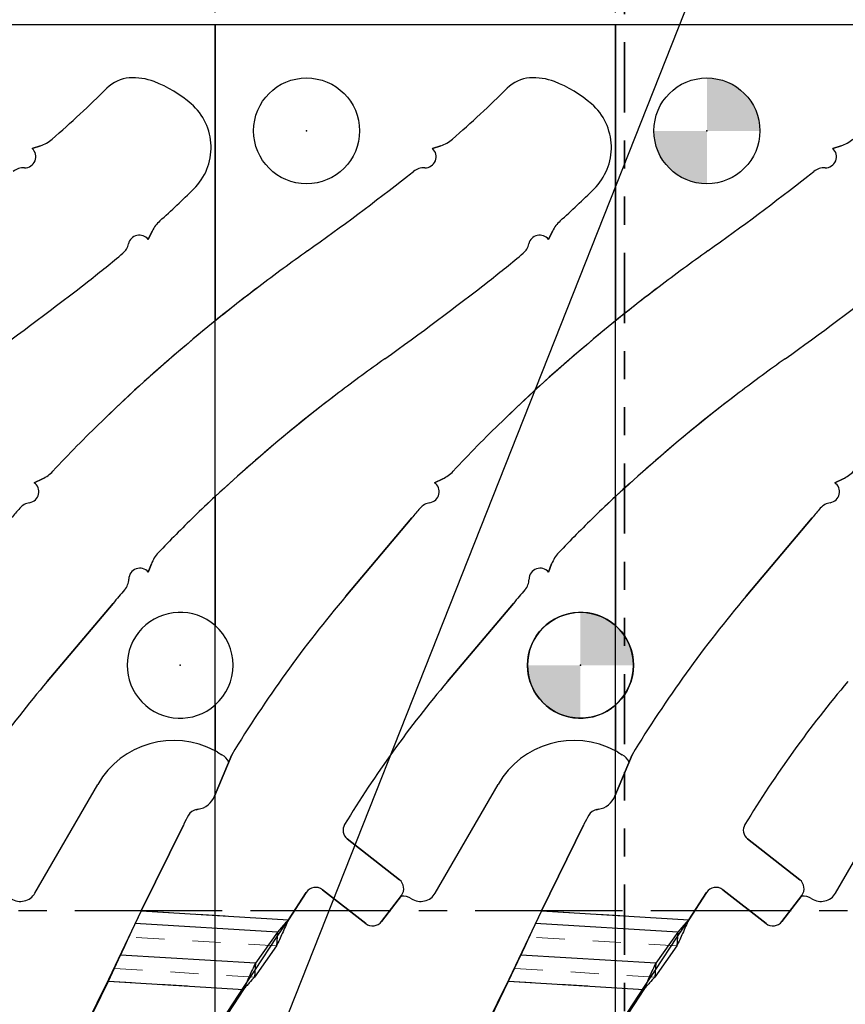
# Model space of a CAD drawing. Header units: inches. Extents: x 0.1 to 87.3, y 0.1 to 33.9.
# Tile 52 of 174: x 19.2 to 22.1, y 23.3 to 26.8. Entities that reach past the tile are written whole.
import ezdxf

# ---------------------------------------------------------------- set-up
doc = ezdxf.new("R2010")
doc.units = ezdxf.units.IN
doc.header["$MEASUREMENT"] = 0
doc.header["$PDSIZE"] = -1
for name, pattern in [('CENTERX2', [0.8, 0.5, -0.1, 0.1, -0.1]), ('HIDDEN', [0.075, 0.05, -0.025]), ('PHANTOM', [0.5, 0.25, -0.05, 0.05, -0.05, 0.05, -0.05])]:
    doc.linetypes.add(name, pattern=pattern)
doc.layers.add('DIMENSIONS', color=171, linetype='Continuous')
doc.layers.add('NOTES', color=5, linetype='Continuous')
doc.layers.add('SECTION_VIEWS', color=7, linetype='PHANTOM', lineweight=35)
doc.styles.add('SLDTEXTSTYLE0', font='TXT', dxfattribs={"width": 0.75})
doc.dimstyles.new('SLDDIMSTYLE3', dxfattribs={"dimtxt": 0.125, "dimasz": 0.13, "dimexe": 0, "dimexo": 0.0625, "dimgap": 0.03125, "dimtad": 0, "dimtih": 1, "dimtoh": 1, "dimdec": 4, "dimrnd": 1e-09, "dimzin": 12, "dimdsep": 46, "dimtxsty": 'SLDTEXTSTYLE0', "dimsah": 1, "dimcen": 0, "dimadec": 0, "dimazin": 3, "dimtfac": 1, "dimtdec": 4, "dimtofl": 0, "dimtmove": 0, "dimatfit": 3, "dimfxl": 1, "dimfrac": 2, "dimtolj": 1, "dimtzin": 12, "dimarcsym": 0})

# ---------------------------------------------------------------- blocks, each defined once
blk = doc.blocks.new('_D_6')
at = {"layer": 'DIMENSIONS'}
for p, q in [((22.4807, 28.4444), (22.4426, 28.4444)), ((22.4426, 28.4444), (22.4426, 28.2459)), ((22.8963, 28.4444), (22.9344, 28.4444)), ((22.9344, 28.4444), (22.9344, 28.2459)), ((19.9777, 22.8052), (22.1364, 28.2644)), ((22.1364, 28.2644), (22.3864, 28.2644)), ((22.4426, 28.2459), (22.4807, 28.2459)), ((22.9344, 28.2459), (22.8963, 28.2459))]:
    blk.add_line(p, q, dxfattribs=at)
blk.add_solid([(19.9777, 22.8052), (20.0441, 22.9188), (20.0069, 22.9335)], dxfattribs=at)
at = {"layer": 'DIMENSIONS', "char_height": 0.125, "attachment_point": 1, "style": 'SLDTEXTSTYLE0'}
for s, insert in [('8.046', (22.4807, 28.4071)), ('%%c', (22.3864, 28.2201)), ('.3168', (22.575, 28.2201))]:
    blk.add_mtext(s, dxfattribs=dict(at, insert=insert))
blk = doc.blocks.new('SW_DOWELSYMBOL_17')
at = {"linetype": 'Continuous', "lineweight": 18}
h = blk.add_hatch(color=0, dxfattribs=at)
edge = h.paths.add_edge_path(flags=0)
edge.add_arc((0, 0), 0.1885, 0, 90)
edge.add_line((0, 0.1885), (0, 0))
edge.add_line((0, 0), (0.1885, 0))
h = blk.add_hatch(color=0, dxfattribs=at)
edge = h.paths.add_edge_path(flags=0)
edge.add_arc((0, 0), 0.1885, 180, 270)
edge.add_line((0, -0.1885), (0, 0))
edge.add_line((0, 0), (-0.1885, 0))
at = {"layer": 'NOTES', "color": 0}
blk.add_circle((0, 0), 0.1885, dxfattribs=at)
blk = doc.blocks.new('SW_DOWELSYMBOL_18')
at = {"linetype": 'Continuous', "lineweight": 18}
h = blk.add_hatch(color=0, dxfattribs=at)
edge = h.paths.add_edge_path(flags=0)
edge.add_arc((0, 0), 0.1885, 0, 90)
edge.add_line((0, 0.1885), (0, 0))
edge.add_line((0, 0), (0.1885, 0))
h = blk.add_hatch(color=0, dxfattribs=at)
edge = h.paths.add_edge_path(flags=0)
edge.add_arc((0, 0), 0.1885, 180, 270)
edge.add_line((0, -0.1885), (0, 0))
edge.add_line((0, 0), (-0.1885, 0))
at = {"layer": 'NOTES', "color": 0}
blk.add_circle((0, 0), 0.1885, dxfattribs=at)

msp = doc.modelspace()

# ---------------------------------------------------------------- linework, layer by layer
at = {"color": 7, "linetype": 'CENTERX2'}
for p, q in [((19.88457, 23.59335), (19.88457, 29.90335)), ((21.30957, 23.59335), (21.30957, 29.90335)), ((19.88457, 23.59335), (18.45957, 23.59335)), ((19.88457, 17.28335), (19.88457, 23.59335)), ((21.30957, 23.59335), (19.88457, 23.59335)), ((22.73457, 23.59335), (21.30957, 23.59335)), ((21.30957, 17.28335), (21.30957, 23.59335))]:
    msp.add_line(p, q, dxfattribs=at)
at = {"color": 7, "linetype": 'Continuous'}
for p, q in [((19.88457, 26.74835), (18.45957, 26.74835)), ((19.88457, 20.43835), (19.88457, 26.74835)), ((21.30957, 26.74835), (19.88457, 26.74835)), ((19.88457, 20.43835), (19.88457, 26.74835)), ((22.73457, 26.74835), (21.30957, 26.74835)), ((21.30957, 20.43835), (21.30957, 26.74835)), ((21.30957, 20.43835), (21.30957, 26.74835)), ((19.26222, 26.31825), (19.23272, 26.30866)), ((20.68722, 26.31825), (20.65772, 26.30866)), ((22.11222, 26.31825), (22.08272, 26.30866)), ((19.6456, 25.98454), (19.66015, 26.01441)), ((21.0706, 25.98454), (21.08515, 26.01441)), ((19.26918, 25.1323), (19.23949, 25.11849)), ((20.69418, 25.1323), (20.66449, 25.11849)), ((22.11918, 25.1323), (22.08949, 25.11849)), ((20.58434, 24.99308), (20.34973, 24.71468)), ((22.00934, 24.99308), (21.77473, 24.71468)), ((19.64591, 24.80007), (19.65703, 24.82937)), ((21.07091, 24.80007), (21.08203, 24.82937)), ((19.286, 24.41024), (19.52061, 24.68863)), ((20.711, 24.41024), (20.94561, 24.68863)), ((19.94314, 24.14972), (19.88233, 24.00275)), ((21.36814, 24.14972), (21.30733, 24.00275)), ((19.8233, 23.95533), (19.81649, 23.95412)), ((21.2483, 23.95533), (21.24149, 23.95412)), ((19.7721, 23.90189), (19.62091, 23.5936)), ((21.1971, 23.90189), (21.04591, 23.5936)), ((20.54014, 23.70468), (20.3544, 23.8498)), ((21.96514, 23.70468), (21.7794, 23.8498)), ((20.26577, 23.66923), (20.42003, 23.54872)), ((21.69077, 23.66923), (21.84503, 23.54872)), ((20.1448, 23.56202), (20.20856, 23.65973)), ((20.47646, 23.55598), (20.54732, 23.6489)), ((21.5698, 23.56202), (21.63356, 23.65973)), ((21.90146, 23.55598), (21.97232, 23.6489)), ((19.62091, 23.5936), (19.50433, 23.34984)), ((20.10458, 23.50188), (20.1448, 23.56202)), ((21.04591, 23.5936), (20.92933, 23.34984)), ((21.52958, 23.50188), (21.5698, 23.56202)), ((20.02562, 23.38099), (20.10458, 23.50188)), ((21.45062, 23.38099), (21.52958, 23.50188)), ((19.98545, 23.32084), (20.02562, 23.38099)), ((21.41045, 23.32084), (21.45062, 23.38099)), ((19.50433, 23.34984), (19.28695, 22.90661)), ((19.91169, 23.2078), (19.98545, 23.32084)), ((20.92933, 23.34984), (20.71195, 22.90661)), ((21.33669, 23.2078), (21.41045, 23.32084))]:
    msp.add_line(p, q, dxfattribs=at)
at = {"color": 7, "linetype": 'Continuous', "lineweight": 25}
for p, q in [((21.30957, 26.74835), (19.02182, 26.74835)), ((19.88457, 26.74835), (19.88457, 25.69488)), ((19.88457, 25.69488), (19.88457, 26.74835)), ((22.73457, 26.74835), (21.30957, 26.74835)), ((21.30957, 26.74835), (21.30957, 25.69488)), ((21.30957, 25.69488), (21.30957, 26.74835)), ((19.23272, 26.30866), (19.26222, 26.31825)), ((19.23272, 26.30866), (19.26222, 26.31825)), ((20.65772, 26.30866), (20.68722, 26.31825)), ((20.65772, 26.30866), (20.68722, 26.31825)), ((22.08272, 26.30866), (22.11222, 26.31825)), ((22.08272, 26.30866), (22.11222, 26.31825)), ((19.66015, 26.01441), (19.6456, 25.98454)), ((19.6456, 25.98454), (19.66015, 26.01441)), ((21.08515, 26.01441), (21.0706, 25.98454)), ((21.0706, 25.98454), (21.08515, 26.01441)), ((19.23949, 25.11849), (19.26918, 25.1323)), ((19.23949, 25.11849), (19.26918, 25.1323)), ((20.66449, 25.11849), (20.69418, 25.1323)), ((20.66449, 25.11849), (20.69418, 25.1323)), ((22.08949, 25.11849), (22.11918, 25.1323)), ((22.08949, 25.11849), (22.11918, 25.1323)), ((19.88457, 24.60944), (19.88457, 25.06934)), ((19.88457, 25.06934), (19.88457, 24.60944)), ((21.30957, 24.60944), (21.30957, 25.06934)), ((21.30957, 25.06934), (21.30957, 24.60944)), ((20.34973, 24.71468), (20.58434, 24.99308)), ((20.34973, 24.71468), (20.58434, 24.99308)), ((21.77473, 24.71468), (22.00934, 24.99308)), ((21.77473, 24.71468), (22.00934, 24.99308)), ((19.65703, 24.82937), (19.64591, 24.80007)), ((19.65703, 24.82937), (19.64591, 24.80007)), ((21.08203, 24.82937), (21.07091, 24.80007)), ((21.08203, 24.82937), (21.07091, 24.80007)), ((19.52061, 24.68863), (19.286, 24.41024)), ((19.52061, 24.68863), (19.286, 24.41024)), ((20.94561, 24.68863), (20.711, 24.41024)), ((20.94561, 24.68863), (20.711, 24.41024)), ((19.88457, 24.16335), (19.88457, 24.32726)), ((19.88457, 24.32726), (19.88457, 24.16335)), ((21.30957, 24.16335), (21.30957, 24.32726)), ((21.30957, 24.32726), (21.30957, 24.16335)), ((19.89296, 24.15868), (19.90838, 24.14978)), ((21.31796, 24.15868), (21.33338, 24.14978)), ((19.88233, 24.00275), (19.94314, 24.14972)), ((19.93244, 24.12385), (19.94314, 24.14972)), ((21.30733, 24.00275), (21.36814, 24.14972)), ((21.35744, 24.12385), (21.36814, 24.14972)), ((19.24267, 23.65735), (19.46608, 24.0443)), ((20.66767, 23.65735), (20.89108, 24.0443)), ((22.09267, 23.65735), (22.31608, 24.0443)), ((19.81649, 23.95412), (19.8233, 23.95533)), ((21.24149, 23.95412), (21.2483, 23.95533)), ((19.62091, 23.5936), (19.7721, 23.90189)), ((21.04591, 23.5936), (21.1971, 23.90189)), ((20.3544, 23.8498), (20.54014, 23.70468)), ((20.3544, 23.8498), (20.54014, 23.70468)), ((21.7794, 23.8498), (21.96514, 23.70468)), ((21.7794, 23.8498), (21.96514, 23.70468)), ((20.42003, 23.54872), (20.26577, 23.66923)), ((21.84503, 23.54872), (21.69077, 23.66923)), ((20.20856, 23.65973), (20.1448, 23.56202)), ((20.54732, 23.6489), (20.47646, 23.55598)), ((20.54732, 23.6489), (20.54556, 23.64659)), ((21.63356, 23.65973), (21.5698, 23.56202)), ((21.97232, 23.6489), (21.90146, 23.55598)), ((21.97232, 23.6489), (21.97056, 23.64659)), ((19.62091, 23.5936), (19.59936, 23.54867)), ((19.62091, 23.5936), (20.1448, 23.56202)), ((21.04591, 23.5936), (21.02436, 23.54867)), ((21.04591, 23.5936), (21.5698, 23.56202)), ((20.10556, 23.51815), (19.59936, 23.54867)), ((21.53056, 23.51815), (21.02436, 23.54867)), ((20.10556, 23.51815), (20.02726, 23.4072)), ((20.10556, 23.51815), (20.10259, 23.46901)), ((21.53056, 23.51815), (21.45226, 23.4072)), ((21.53056, 23.51815), (21.52759, 23.46901)), ((20.10259, 23.46901), (20.02429, 23.35807)), ((21.52759, 23.46901), (21.44929, 23.35807)), ((19.50393, 23.34321), (19.54769, 23.43612)), ((20.02726, 23.4072), (19.54769, 23.43612)), ((20.92893, 23.34321), (20.97269, 23.43612)), ((21.45226, 23.4072), (20.97269, 23.43612)), ((20.02726, 23.4072), (20.02429, 23.35807)), ((21.45226, 23.4072), (21.44929, 23.35807)), ((19.28655, 22.89998), (19.50393, 23.34321)), ((19.50393, 23.34321), (19.98505, 23.3142)), ((20.71155, 22.89998), (20.92893, 23.34321)), ((20.92893, 23.34321), (21.41005, 23.3142)), ((19.98505, 23.3142), (19.91129, 23.20117)), ((21.41005, 23.3142), (21.33629, 23.20117))]:
    msp.add_line(p, q, dxfattribs=at)
at = {"color": 7, "linetype": 'HIDDEN', "lineweight": 18}
for p, q in [((19.62091, 23.5936), (20.1448, 23.56202)), ((21.04591, 23.5936), (21.5698, 23.56202)), ((20.10259, 23.46901), (19.57715, 23.50069)), ((21.52759, 23.46901), (21.00215, 23.50069)), ((19.52548, 23.38814), (20.02429, 23.35807)), ((20.95048, 23.38814), (21.44929, 23.35807)), ((19.98505, 23.3142), (19.50393, 23.34321)), ((21.41005, 23.3142), (20.92893, 23.34321))]:
    msp.add_line(p, q, dxfattribs=at)
at = {"color": 7, "linetype": 'Continuous', "lineweight": 25}
for centre in [(20.20957, 26.37135), (21.63457, 26.37135)]:
    msp.add_circle(centre, 0.1885, dxfattribs=at)
at = {"color": 7, "linetype": 'Continuous'}
for centre, radius, start, end in [((19.58782, 26.43414), 0.12598, 94.32562, 134.89066), ((19.59376, 26.35563), 0.20472, 68.93993, 94.32562), ((19.50887, 26.13518), 0.44094, 48.8893, 68.93993), ((21.01282, 26.43414), 0.12598, 94.32562, 134.89066), ((21.01876, 26.35563), 0.20472, 68.93993, 94.32562), ((20.93387, 26.13518), 0.44094, 48.8893, 68.93993), ((16.72034, 29.31259), 3.93701, 311.01168, 314.89066), ((18.14534, 29.31259), 3.93701, 311.01168, 314.89066), ((19.66297, 26.31176), 0.20659, 314.43896, 48.8893), ((21.08797, 26.31176), 0.20659, 314.43896, 48.8893), ((19.22511, 26.43237), 0.12, 288.01559, 311.01168), ((20.65011, 26.43237), 0.12, 288.01559, 311.01168), ((22.07511, 26.43237), 0.12, 288.01559, 311.01168), ((19.20649, 26.27929), 0.03937, 267.89992, 48.23337), ((20.63149, 26.27929), 0.03937, 267.89992, 48.23337), ((22.05649, 26.27929), 0.03937, 267.89992, 48.23337), ((19.20285, 26.17999), 0.06, 87.89992, 128.39603), ((18.14534, 29.31259), 3.93701, 307.99523, 308.39603), ((20.62785, 26.17999), 0.06, 87.89992, 128.39603), ((19.57034, 29.31259), 3.93701, 307.99523, 308.39603), ((22.05285, 26.17999), 0.06, 87.89992, 128.39603), ((14.127, 34.45671), 10.46457, 305.563918, 307.995228), ((15.552, 34.45671), 10.46457, 305.563918, 307.995228), ((16.72034, 29.31259), 4.40945, 312.28834, 314.43896), ((18.14534, 29.31259), 4.40945, 312.28834, 314.43896), ((19.76803, 25.96185), 0.12, 132.28834, 154.02368), ((21.19303, 25.96185), 0.12, 132.28834, 154.02368), ((19.61428, 25.96069), 0.03937, 37.29102, 167.8675), ((21.03928, 25.96069), 0.03937, 37.29102, 167.8675), ((19.51713, 25.98158), 0.06, 310.0176, 347.8675), ((20.94213, 25.98158), 0.06, 310.0176, 347.8675), ((16.72034, 29.31259), 4.40945, 307.99523, 310.0176), ((24.76986, 19.57112), 7.83438, 125.563918, 127.145061), ((18.14534, 29.31259), 4.40945, 307.99523, 310.0176), ((26.19486, 19.57112), 7.83438, 125.563918, 127.145061), ((12.702, 34.45671), 10.93701, 305.563918, 307.995228), ((23.72401, 20.95172), 6.10236, 127.145061, 134.061083), ((14.127, 34.45671), 10.93701, 305.563918, 307.995228), ((25.14901, 20.95172), 6.10236, 127.145061, 134.061083), ((15.552, 34.45671), 10.93701, 305.563918, 307.995228), ((24.76986, 19.57112), 7.36193, 125.563918, 127.145061), ((26.19486, 19.57112), 7.36193, 125.563918, 127.145061), ((23.72401, 20.95172), 5.62992, 127.14506, 134.06108), ((25.14901, 20.95172), 5.62992, 127.14506, 134.06108), ((22.70278, 22.00699), 4.63386, 134.06108, 137.13185), ((24.12778, 22.00699), 4.63386, 134.06108, 137.13185), ((19.21857, 25.2411), 0.12, 294.94263, 317.13185), ((20.64357, 25.2411), 0.12, 294.94263, 317.13185), ((22.06857, 25.2411), 0.12, 294.94263, 317.13185), ((19.21717, 25.08606), 0.03937, 279.68943, 55.46338), ((20.64217, 25.08606), 0.03937, 279.68943, 55.46338), ((22.06717, 25.08606), 0.03937, 279.68943, 55.46338), ((19.2339, 24.98811), 0.06, 99.68943, 139.32462), ((20.6589, 24.98811), 0.06, 99.68943, 139.32462), ((22.0839, 24.98811), 0.06, 99.68943, 139.32462), ((24.12778, 22.00699), 4.63386, 139.32462, 139.87884), ((25.55278, 22.00699), 4.63386, 139.32462, 139.87884), ((22.70278, 22.00699), 4.16142, 134.06108, 136.54151), ((24.12778, 22.00699), 4.16142, 134.06108, 136.54151), ((19.76922, 24.78679), 0.12, 136.54151, 159.21791), ((21.19422, 24.78679), 0.12, 136.54151, 159.21791), ((19.61602, 24.77445), 0.03937, 40.60245, 178.93398), ((21.04102, 24.77445), 0.03937, 40.60245, 178.93398), ((19.51666, 24.77629), 0.06, 319.00349, 358.93398), ((20.94166, 24.77629), 0.06, 319.00349, 358.93398), ((22.70278, 22.00699), 4.16142, 139.00349, 139.87884), ((24.12778, 22.00699), 4.16142, 139.00349, 139.87884), ((23.83514, 21.77749), 4.55797, 139.87884, 148.63719), ((25.26014, 21.77749), 4.55797, 139.87884, 148.63719), ((22.41014, 21.77749), 4.08553, 139.87884, 148.67896), ((23.83514, 21.77749), 4.08553, 139.87884, 148.67896), ((25.26014, 21.77749), 4.08553, 139.87884, 148.67896), ((19.80957, 24.03286), 0.07874, 280.04228, 337.5211), ((21.23457, 24.03286), 0.07874, 280.04228, 337.5211), ((19.82325, 23.91595), 0.03877, 100.04254, 150.73675), ((21.24825, 23.91595), 0.03877, 100.04254, 150.73675), ((20.38316, 23.60221), 0.68059, 150.73651, 153.87492), ((21.80816, 23.60221), 0.68059, 150.73651, 153.87492), ((20.37863, 23.88082), 0.03937, 148.67896, 232), ((21.80363, 23.88082), 0.03937, 148.67896, 232), ((20.51552, 23.67316), 0.04, 322.66875, 52), ((21.94052, 23.67316), 0.04, 322.66875, 52), ((20.24153, 23.63821), 0.03937, 52, 146.87156), ((21.66653, 23.63821), 0.03937, 52, 146.87156), ((20.44465, 23.58024), 0.04, 232, 322.66875), ((21.86965, 23.58024), 0.04, 232, 322.66875)]:
    msp.add_arc(centre, radius, start, end, dxfattribs=at)
at = {"color": 7, "linetype": 'Continuous', "lineweight": 25}
for centre, radius, start, end in [((19.58782, 26.43414), 0.12598, 94.32562, 134.89066), ((19.58782, 26.43414), 0.12598, 94.32562, 134.89066), ((19.59376, 26.35563), 0.20472, 68.93993, 94.32562), ((19.59376, 26.35563), 0.20472, 68.93993, 94.32562), ((19.50887, 26.13518), 0.44094, 48.8893, 68.93993), ((19.50887, 26.13518), 0.44094, 48.8893, 68.93993), ((21.01282, 26.43414), 0.12598, 94.32562, 134.89066), ((21.01282, 26.43414), 0.12598, 94.32562, 134.89066), ((21.01876, 26.35563), 0.20472, 68.93993, 94.32562), ((21.01876, 26.35563), 0.20472, 68.93993, 94.32562), ((20.93387, 26.13518), 0.44094, 48.8893, 68.93993), ((20.93387, 26.13518), 0.44094, 48.8893, 68.93993), ((16.72034, 29.31259), 3.93701, 311.01168, 314.89066), ((16.72034, 29.31259), 3.93701, 311.01168, 314.89066), ((18.14534, 29.31259), 3.93701, 311.01168, 314.89066), ((18.14534, 29.31259), 3.93701, 311.01168, 314.89066), ((19.66297, 26.31176), 0.20659, 314.43896, 48.8893), ((19.66297, 26.31176), 0.20659, 314.43896, 48.8893), ((21.08797, 26.31176), 0.20659, 314.43896, 48.8893), ((21.08797, 26.31176), 0.20659, 314.43896, 48.8893), ((19.22511, 26.43237), 0.12, 288.01559, 311.01168), ((19.22511, 26.43237), 0.12, 288.01559, 311.01168), ((20.65011, 26.43237), 0.12, 288.01559, 311.01168), ((20.65011, 26.43237), 0.12, 288.01559, 311.01168), ((22.07511, 26.43237), 0.12, 288.01559, 311.01168), ((22.07511, 26.43237), 0.12, 288.01559, 311.01168), ((19.20649, 26.27929), 0.03937, 267.89992, 48.23337), ((19.20649, 26.27929), 0.03937, 267.89992, 48.23337), ((20.63149, 26.27929), 0.03937, 267.89992, 48.23337), ((20.63149, 26.27929), 0.03937, 267.89992, 48.23337), ((22.05649, 26.27929), 0.03937, 267.89992, 48.23337), ((22.05649, 26.27929), 0.03937, 267.89992, 48.23337), ((19.20285, 26.17999), 0.06, 87.89992, 128.39603), ((19.20285, 26.17999), 0.06, 87.89992, 128.39603), ((18.14534, 29.31259), 3.93701, 307.99523, 308.39603), ((18.14534, 29.31259), 3.93701, 307.99523, 308.39603), ((20.62785, 26.17999), 0.06, 87.89992, 128.39603), ((20.62785, 26.17999), 0.06, 87.89992, 128.39603), ((19.57034, 29.31259), 3.93701, 307.99523, 308.39603), ((19.57034, 29.31259), 3.93701, 307.99523, 308.39603), ((22.05285, 26.17999), 0.06, 87.89992, 128.39603), ((22.05285, 26.17999), 0.06, 87.89992, 128.39603), ((14.127, 34.45671), 10.46457, 305.563918, 307.995228), ((14.127, 34.45671), 10.46457, 305.563918, 307.995228), ((15.552, 34.45671), 10.46457, 305.563918, 307.995228), ((15.552, 34.45671), 10.46457, 305.563918, 307.995228), ((16.72034, 29.31259), 4.40945, 312.28834, 314.43896), ((16.72034, 29.31259), 4.40945, 312.28834, 314.43896), ((18.14534, 29.31259), 4.40945, 312.28834, 314.43896), ((18.14534, 29.31259), 4.40945, 312.28834, 314.43896), ((19.76803, 25.96185), 0.12, 132.28834, 154.02368), ((19.76803, 25.96185), 0.12, 132.28834, 154.02368), ((21.19303, 25.96185), 0.12, 132.28834, 154.02368), ((21.19303, 25.96185), 0.12, 132.28834, 154.02368), ((19.61428, 25.96069), 0.03937, 37.29102, 167.8675), ((19.61428, 25.96069), 0.03937, 37.29102, 167.8675), ((21.03928, 25.96069), 0.03937, 37.29102, 167.8675), ((21.03928, 25.96069), 0.03937, 37.29102, 167.8675), ((19.51713, 25.98158), 0.06, 310.0176, 347.8675), ((19.51713, 25.98158), 0.06, 310.0176, 347.8675), ((20.94213, 25.98158), 0.06, 310.0176, 347.8675), ((20.94213, 25.98158), 0.06, 310.0176, 347.8675), ((16.72034, 29.31259), 4.40945, 307.99523, 310.0176), ((16.72034, 29.31259), 4.40945, 307.99523, 310.0176), ((24.76986, 19.57112), 7.83438, 125.563918, 127.145061), ((24.76986, 19.57112), 7.83438, 125.563918, 127.145061), ((18.14534, 29.31259), 4.40945, 307.99523, 310.0176), ((18.14534, 29.31259), 4.40945, 307.99523, 310.0176), ((26.19486, 19.57112), 7.83438, 125.563918, 127.145061), ((26.19486, 19.57112), 7.83438, 125.563918, 127.145061), ((12.702, 34.45671), 10.93701, 305.563918, 307.995228), ((12.702, 34.45671), 10.93701, 305.563918, 307.995228), ((23.72401, 20.95172), 6.10236, 127.145061, 134.061083), ((23.72401, 20.95172), 6.10236, 127.145061, 128.989073), ((14.127, 34.45671), 10.93701, 305.563918, 307.995228), ((14.127, 34.45671), 10.93701, 305.563918, 307.995228), ((25.14901, 20.95172), 6.10236, 127.145061, 134.061083), ((25.14901, 20.95172), 6.10236, 127.145061, 128.989073), ((15.552, 34.45671), 10.93701, 305.563918, 307.995228), ((15.552, 34.45671), 10.93701, 305.563918, 307.995228), ((23.72401, 20.95172), 6.10236, 128.989073, 134.061083), ((25.14901, 20.95172), 6.10236, 128.989073, 134.061083), ((24.76986, 19.57112), 7.36193, 125.563918, 127.145061), ((24.76986, 19.57112), 7.36193, 125.563918, 127.145061), ((26.19486, 19.57112), 7.36193, 125.563918, 127.145061), ((26.19486, 19.57112), 7.36193, 125.563918, 127.145061), ((23.72401, 20.95172), 5.62992, 127.14506, 134.06108), ((23.72401, 20.95172), 5.62992, 127.14506, 132.99777), ((25.14901, 20.95172), 5.62992, 127.14506, 134.06108), ((25.14901, 20.95172), 5.62992, 127.14506, 132.99777), ((22.70278, 22.00699), 4.63386, 134.06108, 137.13185), ((22.70278, 22.00699), 4.63386, 134.06108, 137.13185), ((24.12778, 22.00699), 4.63386, 134.06108, 137.13185), ((24.12778, 22.00699), 4.63386, 134.06108, 137.13185), ((19.21857, 25.2411), 0.12, 294.94263, 317.13185), ((19.21857, 25.2411), 0.12, 294.94263, 317.13185), ((20.64357, 25.2411), 0.12, 294.94263, 317.13185), ((20.64357, 25.2411), 0.12, 294.94263, 317.13185), ((22.06857, 25.2411), 0.12, 294.94263, 317.13185), ((22.06857, 25.2411), 0.12, 294.94263, 317.13185), ((19.21717, 25.08606), 0.03937, 279.68943, 55.46338), ((19.21717, 25.08606), 0.03937, 279.68943, 55.46338), ((20.64217, 25.08606), 0.03937, 279.68943, 55.46338), ((20.64217, 25.08606), 0.03937, 279.68943, 55.46338), ((22.06717, 25.08606), 0.03937, 279.68943, 55.46338), ((22.06717, 25.08606), 0.03937, 279.68943, 55.46338), ((19.2339, 24.98811), 0.06, 99.68943, 139.32462), ((19.2339, 24.98811), 0.06, 99.68943, 139.32462), ((23.72401, 20.95172), 5.62992, 132.99777, 134.06108), ((20.6589, 24.98811), 0.06, 99.68943, 139.32462), ((20.6589, 24.98811), 0.06, 99.68943, 139.32462), ((25.14901, 20.95172), 5.62992, 132.99777, 134.06108), ((22.0839, 24.98811), 0.06, 99.68943, 139.32462), ((22.0839, 24.98811), 0.06, 99.68943, 139.32462), ((22.70278, 22.00699), 4.63386, 139.32462, 139.87884), ((24.12778, 22.00699), 4.63386, 139.32462, 139.87884), ((24.12778, 22.00699), 4.63386, 139.32462, 139.87884), ((25.55278, 22.00699), 4.63386, 139.32462, 139.87884), ((25.55278, 22.00699), 4.63386, 139.32462, 139.87884), ((22.70278, 22.00699), 4.16142, 134.06108, 136.54151), ((22.70278, 22.00699), 4.16142, 134.06108, 136.54151), ((24.12778, 22.00699), 4.16142, 134.06108, 136.54151), ((24.12778, 22.00699), 4.16142, 134.06108, 136.54151), ((19.76922, 24.78679), 0.12, 136.54151, 159.21791), ((19.76922, 24.78679), 0.12, 136.54151, 159.21791), ((21.19422, 24.78679), 0.12, 136.54151, 159.21791), ((21.19422, 24.78679), 0.12, 136.54151, 159.21791), ((19.61602, 24.77445), 0.03937, 40.60245, 178.93398), ((19.61602, 24.77445), 0.03937, 40.60245, 178.93398), ((21.04102, 24.77445), 0.03937, 40.60245, 178.93398), ((21.04102, 24.77445), 0.03937, 40.60245, 178.93398), ((19.51666, 24.77629), 0.06, 319.00349, 358.93398), ((19.51666, 24.77629), 0.06, 319.00349, 358.93398), ((20.94166, 24.77629), 0.06, 319.00349, 358.93398), ((20.94166, 24.77629), 0.06, 319.00349, 358.93398), ((22.70278, 22.00699), 4.16142, 139.00349, 139.87884), ((22.70278, 22.00699), 4.16142, 139.00349, 139.87884), ((24.12778, 22.00699), 4.16142, 139.00349, 139.87884), ((24.12778, 22.00699), 4.16142, 139.00349, 139.87884), ((23.83514, 21.77749), 4.55797, 139.87884, 148.63719), ((23.83514, 21.77749), 4.55797, 139.87884, 148.63719), ((25.26014, 21.77749), 4.55797, 139.87884, 148.63719), ((25.26014, 21.77749), 4.55797, 139.87884, 148.63719), ((19.75957, 24.46835), 0.1885, 48.46098, 311.53902), ((21.18457, 24.46835), 0.1885, 48.46098, 311.53902), ((19.75957, 24.46835), 0.1885, 311.53902, 48.46098), ((21.18457, 24.46835), 0.1885, 311.53902, 48.46098), ((22.41014, 21.77749), 4.08553, 139.87884, 148.67896), ((22.41014, 21.77749), 4.08553, 139.87884, 148.67896), ((23.83514, 21.77749), 4.08553, 139.87884, 148.67896), ((23.83514, 21.77749), 4.08553, 139.87884, 148.67896), ((25.26014, 21.77749), 4.08553, 139.87884, 148.67896), ((25.26014, 21.77749), 4.08553, 139.87884, 148.67896), ((19.73671, 23.88805), 0.3125, 61.76031, 150), ((21.16171, 23.88805), 0.3125, 61.76031, 150), ((19.73671, 23.88805), 0.3125, 60, 61.76031), ((21.16171, 23.88805), 0.3125, 60, 61.76031), ((19.87838, 24.09782), 0.06, 25.71079, 60), ((21.30338, 24.09782), 0.06, 25.71079, 60), ((19.80957, 24.03286), 0.07874, 280.04228, 337.5211), ((21.23457, 24.03286), 0.07874, 280.04228, 337.5211), ((19.82325, 23.91595), 0.03877, 100.04254, 150.73675), ((21.24825, 23.91595), 0.03877, 100.04254, 150.73675), ((20.38316, 23.60221), 0.68059, 150.73651, 153.87492), ((21.80816, 23.60221), 0.68059, 150.73651, 153.87492), ((20.37863, 23.88082), 0.03937, 148.67896, 232), ((20.37863, 23.88082), 0.03937, 148.67896, 232), ((21.80363, 23.88082), 0.03937, 148.67896, 232), ((21.80363, 23.88082), 0.03937, 148.67896, 232), ((20.51552, 23.67316), 0.04, 322.66875, 52), ((20.51552, 23.67316), 0.04, 322.66875, 52), ((21.94052, 23.67316), 0.04, 322.66875, 52), ((21.94052, 23.67316), 0.04, 322.66875, 52), ((20.24153, 23.63821), 0.03937, 52, 146.87156), ((21.66653, 23.63821), 0.03937, 52, 146.87156), ((19.19071, 23.68735), 0.06, 236.94084, 330), ((20.55025, 23.58677), 0.06, 56.94084, 94.47907), ((20.61571, 23.68735), 0.06, 236.94084, 330), ((21.97525, 23.58677), 0.06, 56.94084, 94.47907), ((22.04071, 23.68735), 0.06, 236.94084, 330), ((20.44465, 23.58024), 0.04, 232, 322.66875), ((21.86965, 23.58024), 0.04, 232, 322.66875)]:
    msp.add_arc(centre, radius, start, end, dxfattribs=at)
for points, knots in [([(20.1448, 23.56202), (20.1412, 23.55391), (20.13402, 23.5377), (20.11992, 23.5061), (20.10947, 23.48374), (20.10259, 23.46901)], [0, 0, 0, 0, 0.2546444, 0.5092889, 1, 1, 1, 1]), ([(20.1448, 23.56202), (20.13833, 23.5546), (20.12854, 23.54337), (20.11547, 23.52877), (20.10887, 23.5217), (20.10556, 23.51815)], [0, 0, 0, 0, 0.4934758, 0.7459171, 1, 1, 1, 1]), ([(21.5698, 23.56202), (21.5662, 23.55391), (21.55902, 23.5377), (21.54492, 23.5061), (21.53447, 23.48374), (21.52759, 23.46901)], [0, 0, 0, 0, 0.2546444, 0.5092889, 1, 1, 1, 1]), ([(21.5698, 23.56202), (21.56333, 23.5546), (21.55354, 23.54337), (21.54047, 23.52877), (21.53387, 23.5217), (21.53056, 23.51815)], [0, 0, 0, 0, 0.4934758, 0.7459171, 1, 1, 1, 1]), ([(19.59936, 23.54867), (19.59469, 23.53866), (19.57724, 23.50123), (19.56018, 23.46365), (19.54769, 23.43612)], [0, 0, 0, 0, 0.2674905, 1, 1, 1, 1]), ([(21.02436, 23.54867), (21.01969, 23.53866), (21.00224, 23.50123), (20.98518, 23.46365), (20.97269, 23.43612)], [0, 0, 0, 0, 0.2674905, 1, 1, 1, 1]), ([(20.02726, 23.4072), (20.0237, 23.39966), (20.01658, 23.38456), (20.00252, 23.3536), (19.99199, 23.32984), (19.98505, 23.3142)], [0, 0, 0, 0, 0.2546444, 0.5092889, 1, 1, 1, 1]), ([(21.45226, 23.4072), (21.4487, 23.39966), (21.44158, 23.38456), (21.42752, 23.3536), (21.41699, 23.32984), (21.41005, 23.3142)], [0, 0, 0, 0, 0.2546444, 0.5092889, 1, 1, 1, 1]), ([(20.02429, 23.35807), (20.01785, 23.35109), (20.00811, 23.34055), (19.99502, 23.32563), (19.98838, 23.31802), (19.98505, 23.3142)], [0, 0, 0, 0, 0.4934758, 0.7459171, 1, 1, 1, 1]), ([(21.44929, 23.35807), (21.44285, 23.35109), (21.43311, 23.34055), (21.42002, 23.32563), (21.41338, 23.31802), (21.41005, 23.3142)], [0, 0, 0, 0, 0.4934758, 0.7459171, 1, 1, 1, 1])]:
    msp.add_open_spline(points, degree=3, knots=knots, dxfattribs=at)
at = {"color": 7, "linetype": 'Continuous'}
for p in [(20.20957, 26.37135), (21.63457, 26.37135), (19.75957, 24.46835), (21.18457, 24.46835)]:
    msp.add_point(p, dxfattribs=at)
at = {"layer": 'SECTION_VIEWS'}
msp.add_line((21.34145, 28.18714), (21.34145, 20.12638), dxfattribs=at)

# ---------------------------------------------------------------- block references
at = {"layer": 'NOTES'}
for name, p in [('SW_DOWELSYMBOL_18', (21.63457, 26.37135)), ('SW_DOWELSYMBOL_17', (21.18457, 24.46835))]:
    msp.add_blockref(name, p, dxfattribs=at)

# ---------------------------------------------------------------- dimensions: what is measured, and where the dimension line sits
at = {"layer": 'DIMENSIONS'}
dim = msp.add_diameter_dim_2p(p1=(19.86118, 22.51068), p2=(19.97767, 22.80525), dimstyle='SLDDIMSTYLE3', dxfattribs=at)
dim.commit()
dim.dimension.update_dxf_attribs({"geometry": '_D_6', "text_midpoint": (22.68851, 28.26435), "dimtype": 163})

doc.saveas('drawing.dxf')
